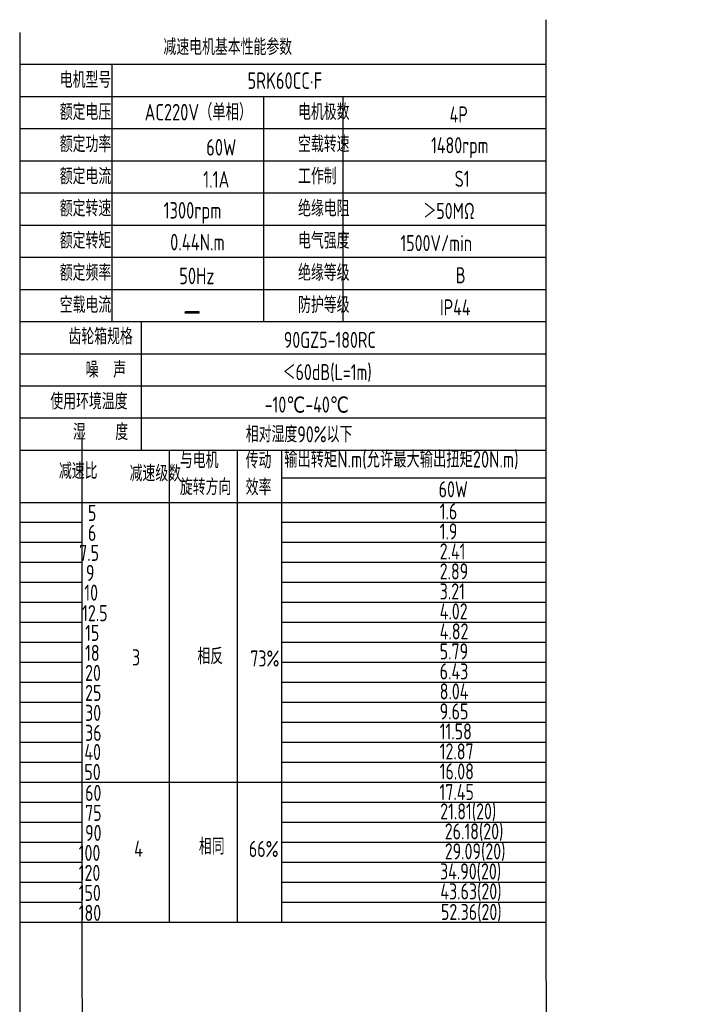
# Model space of a CAD drawing. Header units: inches. Extents: x 837 to 6223, y -2862 to 3098.
# Tile 13 of 139: x 2230 to 2553, y -692 to -211. Entities that reach past the tile are written whole.
import ezdxf

# ---------------------------------------------------------------- set-up
doc = ezdxf.new("R2010")
doc.units = ezdxf.units.IN
doc.header["$LTSCALE"] = 10
doc.header["$MEASUREMENT"] = 0
for name, color, linetype in [('1轮廓实线层', 7, 'Continuous'), ('2细线层', 4, 'Continuous'), ('6文字层', 3, 'Continuous')]:
    doc.layers.add(name, color=color, linetype=linetype)
doc.styles.add('PC_TEXTSTYLE', font='isocp.shx', dxfattribs={"width": 0.8, "bigfont": 'HZFS.SHX'})

msp = doc.modelspace()

# ---------------------------------------------------------------- linework, layer by layer
at = {"layer": '1轮廓实线层'}
for p, q in [((2486.64922, -211.26384), (2486.64922, -658.18914)), ((2229.70238, -217.5185), (2229.70238, -384.45907)), ((2229.70238, -217.5185), (2229.70238, -390.30439)), ((2229.70239, -381.77601), (2229.70239, -686.2503)), ((2229.70239, -387.74639), (2229.70239, -702.88167)), ((2229.70239, -643.06972), (2229.70239, -846.60125)), ((2229.70239, -658.18914), (2229.70239, -846.60125)), ((2486.64922, -658.18914), (2486.96131, -846.60124))]:
    msp.add_line(p, q, dxfattribs=at)
at = {"layer": '1轮廓实线层', "color": 4}
for p, q in [((2357.72571, -435.05067), (2486.64921, -435.05067)), ((2357.72571, -447.06178), (2400.64084, -447.06178))]:
    msp.add_line(p, q, dxfattribs=at)
at = {"layer": '2细线层'}
for p, q in [((2486.64921, -233.22631), (2229.70238, -233.22631)), ((2274.71054, -233.22631), (2274.71054, -358.88878)), ((2486.64921, -248.93411), (2229.70238, -248.93411)), ((2348.69221, -248.93411), (2348.69221, -358.88878)), ((2387.4365, -248.93411), (2387.4365, -358.88878)), ((2486.64921, -264.64192), (2229.70238, -264.64192)), ((2486.64921, -280.34973), (2229.70238, -280.34973)), ((2486.64921, -296.05754), (2229.70238, -296.05754)), ((2486.64921, -311.76535), (2229.70238, -311.76535)), ((2486.64921, -327.47316), (2229.70238, -327.47316)), ((2486.64921, -343.18097), (2229.70238, -343.18097)), ((2486.64921, -358.88878), (2229.70238, -358.88878)), ((2288.99027, -358.88878), (2288.99027, -421.72001)), ((2486.64921, -374.59659), (2229.70238, -374.59659)), ((2486.64921, -390.30439), (2229.70238, -390.30439)), ((2486.64921, -390.30439), (2229.70238, -390.30439)), ((2486.64921, -406.0122), (2229.70238, -406.0122)), ((2486.64921, -406.0122), (2229.70238, -406.0122)), ((2260.22866, -675.29926), (2260.22866, -415.46535)), ((2422.1856, -421.72001), (2229.70238, -421.72001)), ((2486.64921, -421.72001), (2229.70238, -421.72001)), ((2302.88602, -652.2424), (2302.88602, -421.72001)), ((2336.05861, -652.2424), (2336.05861, -421.72001)), ((2357.72571, -652.2424), (2357.72571, -421.72001)), ((2229.70238, -447.06178), (2486.64921, -447.06178)), ((2229.70238, -456.83229), (2260.22865, -456.83229)), ((2357.72571, -456.83229), (2486.64921, -456.83229)), ((2229.70238, -466.60279), (2260.22865, -466.60279)), ((2357.72571, -466.60279), (2486.64921, -466.60279)), ((2229.70238, -476.3733), (2260.22865, -476.3733)), ((2357.72571, -476.3733), (2486.64921, -476.3733)), ((2229.70238, -486.1438), (2260.22865, -486.1438)), ((2357.72571, -486.1438), (2486.64921, -486.1438)), ((2229.70238, -495.91431), (2260.22865, -495.91431)), ((2357.72571, -495.91431), (2486.64921, -495.91431)), ((2229.70238, -505.68482), (2260.22865, -505.68482)), ((2357.72571, -505.68482), (2486.64921, -505.68482)), ((2229.70238, -515.45532), (2260.22865, -515.45532)), ((2357.72571, -515.45532), (2486.64921, -515.45532)), ((2229.70238, -525.22583), (2260.22865, -525.22583)), ((2357.72571, -525.22583), (2486.64921, -525.22583)), ((2229.70238, -534.99633), (2260.22865, -534.99633)), ((2357.72571, -534.99633), (2486.64921, -534.99633)), ((2229.70238, -544.76684), (2260.22865, -544.76684)), ((2357.72571, -544.76684), (2486.64921, -544.76684)), ((2229.70238, -554.53734), (2260.22865, -554.53734)), ((2357.72571, -554.53734), (2486.64921, -554.53734)), ((2229.70238, -564.30785), (2260.22865, -564.30785)), ((2357.72571, -564.30785), (2486.64921, -564.30785)), ((2229.70238, -574.07835), (2260.22865, -574.07835)), ((2357.72571, -574.07835), (2486.64921, -574.07835)), ((2229.70238, -583.84886), (2357.72571, -583.84886)), ((2357.72571, -583.84886), (2486.64921, -583.84886)), ((2229.70238, -593.61937), (2260.22865, -593.61937)), ((2357.72571, -593.61937), (2486.64921, -593.61937)), ((2229.70238, -603.38987), (2260.22865, -603.38987)), ((2357.72571, -603.38987), (2486.64921, -603.38987)), ((2229.70238, -613.16038), (2260.22865, -613.16038)), ((2357.72571, -613.16038), (2486.64921, -613.16038)), ((2229.70238, -622.93088), (2260.22865, -622.93088)), ((2357.72571, -622.93088), (2486.64921, -622.93088)), ((2229.70238, -632.70139), (2260.22865, -632.70139)), ((2357.72571, -632.70139), (2486.64921, -632.70139)), ((2229.70238, -642.47189), (2260.22865, -642.47189)), ((2357.72571, -642.47189), (2486.64921, -642.47189)), ((2229.70238, -652.2424), (2357.72571, -652.2424)), ((2357.72571, -652.2424), (2486.64921, -652.2424)), ((2260.67958, -846.60124), (2260.22866, -675.29926))]:
    msp.add_line(p, q, dxfattribs=at)

# ---------------------------------------------------------------- texts
at = {"layer": '6文字层', "attachment_point": 1, "style": 'PC_TEXTSTYLE'}
for s, insert, char_height, width in [('{\\C3;减速电机基本性能参数}', (2299.89432, -220.68944), 7.8539044, 91.6376662), ('{\\C3;         电机型号 }', (2216.93748, -236.73828), 7.8539044, 91.6376662), ('\\pi26.565;{\\C3;      5RK60CC·F}', (2292.15329, -236.98589), 8.100556, 112.3650494), ('{\\C3;         额定电压}', (2216.93748, -252.44609), 7.8539044, 91.6376662), ('{\\C3;       AC220V（单相）}', (2264.78237, -252.41186), 8.100556, 94.5155433), ('{\\C3;         电机极数}', (2333.31452, -252.44609), 7.8539044, 91.6376662), ('{\\C3;         4P}', (2407.33357, -253.65168), 7.8539044, 91.6376662), ('{\\C3;         额定功率}', (2216.93748, -268.1539), 7.8539044, 91.6376662), ('{\\C3;         空载转速}', (2333.31452, -268.1539), 7.8539044, 91.6376662), ('{\\C3;          1480rpm}', (2394.66447, -268.67754), 7.8539044, 91.6376662), ('{\\C3;              60W }', (2268.91091, -269.55205), 8.100556, 94.5155433), ('{\\C3;         额定电流}', (2216.93748, -283.8617), 7.8539044, 91.6376662), ('{\\C3;         工作制}', (2333.31452, -283.8617), 7.8539044, 91.6376662), ('{\\C3;              1.1A}', (2267.43447, -285.22638), 8.100556, 94.5155433), ('{\\C3;           S1}', (2402.60035, -285.0673), 7.8539044, 91.6376662), ('{\\C3;         额定转速}', (2216.93748, -299.56951), 7.8539044, 91.6376662), ('{\\C3;       1300rpm}', (2274.03729, -300.35005), 8.100556, 94.5155433), ('{\\C3;         绝缘电阻}', (2333.31452, -299.56951), 7.8539044, 91.6376662), ('{\\C3;       ＞50MΩ}', (2401.71287, -300.7751), 7.8539044, 91.6376662), ('{\\C3;         额定转矩}', (2216.93748, -315.27732), 7.8539044, 91.6376662), ('{\\C3;       0.44N.m}', (2277.23209, -315.89594), 8.100556, 94.5155433), ('{\\C3;         电气强度}', (2333.31452, -315.27732), 7.8539044, 91.6376662), ('{\\C3;  1500V/min}', (2408.46043, -316.48291), 7.8539044, 91.6376662), ('{\\C3;         额定频率}', (2216.93748, -330.98513), 7.8539044, 91.6376662), ('{\\C3;         绝缘等级}', (2333.31452, -330.98513), 7.8539044, 91.6376662), ('{\\C3;        50Hz}', (2277.96148, -332.39578), 8.100556, 94.5155433), ('{\\C3;          B}', (2406.74191, -332.19072), 7.8539044, 91.6376662), ('{\\C3;         空载电流}', (2216.93748, -346.69294), 7.8539044, 91.6376662), ('{\\C3;         防护等级}', (2333.31452, -346.69294), 7.8539044, 91.6376662), ('{\\C3;         IP44}', (2402.60035, -347.89853), 7.8539044, 91.6376662), ('{\\C3;        \\H1.6708x;—}', (2280.71796, -346.33947), 7.8539044, 91.6376662), ('{\\C3;              齿轮箱规格}', (2203.24159, -362.12008), 7.8539044, 91.6376662), ('{\\C3;             90GZ5-180RC}', (2311.97875, -363.76026), 7.8539044, 91.6376662), ('{\\C3;              噪  声}', (2211.61966, -378.31575), 7.8539044, 91.6376662), ('{\\C3;              ＜60dB(L=1m)}', (2307.84575, -379.51617), 7.8539044, 91.6376662), ('{\\C3;       使用环境温度}', (2219.51423, -393.81637), 7.8539044, 91.6376662), ('{\\C3;       -10℃-40℃}', (2324.19895, -395.37786), 7.8539044, 91.6376662), ('{\\C3;           湿    度}', (2216.21121, -408.77618), 7.8539044, 91.6376662), ('{\\C3;      相对湿度90%以下}', (2318.57826, -409.89484), 7.8539044, 91.6376662), ('{\\C3;与电机\\P旋转方向}', (2307.92257, -422.57427), 7.853904, 91.6376662), ('{\\C3;传动\\P效率}', (2340.06882, -422.65656), 7.853904, 91.6376662), ('{\\C3;输出转矩N.m(允许最大输出扭矩20N.m)}', (2358.86636, -422.00613), 8.100556, 140.9134884), ('{\\C3;              减速比}', (2198.56933, -427.82053), 7.8539044, 91.6376662), ('{\\C3;              减速级数}', (2233.09731, -428.95971), 7.8539044, 91.6376662), ('{\\C3;                60W}', (2376.82314, -436.77077), 7.8539044, 91.6376662), ('{\\C3;                   5}', (2194.76472, -448.29607), 7.8539044, 91.6376662), ('{\\C3;                1.6}', (2377.33472, -447.55909), 7.8539044, 91.6376662), ('{\\C3;                   6}', (2194.76472, -458.06658), 7.8539044, 91.6376662), ('{\\C3;                1.9}', (2377.33472, -457.32959), 7.8539044, 91.6376662), ('{\\C3;                  7.5}', (2194.07554, -467.83709), 7.8539044, 91.6376662), ('{\\C3;                2.41}', (2377.33472, -467.1001), 7.8539044, 91.6376662), ('{\\C3;                  9}', (2197.38439, -477.60759), 7.8539044, 91.6376662), ('{\\C3;                2.89}', (2377.33472, -476.87061), 7.8539044, 91.6376662), ('{\\C3;                   10}', (2193.01719, -487.25986), 7.8539044, 91.6376662), ('{\\C3;                3.21}', (2377.33472, -486.64111), 7.8539044, 91.6376662), ('{\\C3;                   12.5}', (2191.92435, -497.27034), 7.8539044, 91.6376662), ('{\\C3;                4.02}', (2377.33472, -496.41162), 7.8539044, 91.6376662), ('{\\C3;                   15}', (2193.38637, -506.91911), 7.8539044, 91.6376662), ('{\\C3;                4.82}', (2377.33472, -506.18212), 7.8539044, 91.6376662), ('{\\C3;                   18}', (2193.38637, -516.68961), 7.8539044, 91.6376662), ('{\\C3;     3}', (2266.62399, -518.87798), 7.8539044, 91.6376662), ('{\\C3;     相反}', (2298.52064, -518.32086), 7.8539044, 91.6376662), ('{\\C3;  73%}', (2335.12599, -519.41615), 7.8539044, 91.6376662), ('{\\C3;                5.79}', (2377.33472, -515.95263), 7.8539044, 91.6376662), ('{\\C3;                   20}', (2193.38637, -526.46012), 7.8539044, 91.6376662), ('{\\C3;                6.43}', (2377.33472, -525.72313), 7.8539044, 91.6376662), ('{\\C3;                   25}', (2193.38637, -536.23062), 7.8539044, 91.6376662), ('{\\C3;                8.04}', (2377.33472, -535.49364), 7.8539044, 91.6376662), ('{\\C3;                   30}', (2193.38637, -546.00113), 7.8539044, 91.6376662), ('{\\C3;                9.65}', (2377.33472, -545.26415), 7.8539044, 91.6376662), ('{\\C3;                   36}', (2193.38637, -555.77164), 7.8539044, 91.6376662), ('{\\C3;                11.58}', (2377.33472, -555.03465), 7.8539044, 91.6376662), ('{\\C3;                   40}', (2193.02696, -565.10671), 7.8539044, 91.6376662), ('{\\C3;                12.87}', (2377.33472, -564.80516), 7.8539044, 91.6376662), ('{\\C3;                   50}', (2193.02696, -574.87722), 7.8539044, 91.6376662), ('{\\C3;                16.08}', (2377.33472, -574.57566), 7.8539044, 91.6376662), ('{\\C3;                   60}', (2193.38637, -585.08315), 7.8539044, 91.6376662), ('{\\C3;                17.45}', (2377.24538, -584.64686), 7.8539044, 91.6376662), ('{\\C3;                   75}', (2193.38637, -594.85366), 7.8539044, 91.6376662), ('{\\C3;                 21.81(20)}', (2373.9861, -594.11667), 7.8539044, 91.6376662), ('{\\C3;                   90}', (2193.38637, -604.62416), 7.8539044, 91.6376662), ('{\\C3;                  26.18(20)}', (2372.62231, -603.88718), 7.8539044, 91.6376662), ('{\\C3;     相同}', (2299.23233, -611.27151), 7.8539044, 91.6376662), ('{\\C3;                  100}', (2193.8712, -614.39467), 7.8539044, 91.6376662), ('{\\C3;     4}', (2267.65783, -612.32211), 7.8539044, 91.6376662), ('{\\C3;   66%}', (2330.83613, -612.49011), 7.8539044, 91.6376662), ('{\\C3;                  29.09(20)}', (2372.62231, -613.65768), 7.8539044, 91.6376662), ('{\\C3;                  120}', (2193.8712, -624.16518), 7.8539044, 91.6376662), ('{\\C3;                34.90(20)}', (2377.50221, -623.42819), 7.8539044, 91.6376662), ('{\\C3;                  150}', (2193.8712, -633.93568), 7.8539044, 91.6376662), ('{\\C3;                43.63(20)}', (2377.64577, -633.1987), 7.8539044, 91.6376662), ('{\\C3;                  180}', (2193.8712, -643.70619), 7.8539044, 91.6376662), ('{\\C3;                52.36(20)}', (2377.93297, -643.2562), 7.8539044, 91.6376662)]:
    msp.add_mtext(s, dxfattribs=dict(at, insert=insert, char_height=char_height, width=width))

doc.saveas('drawing.dxf')
